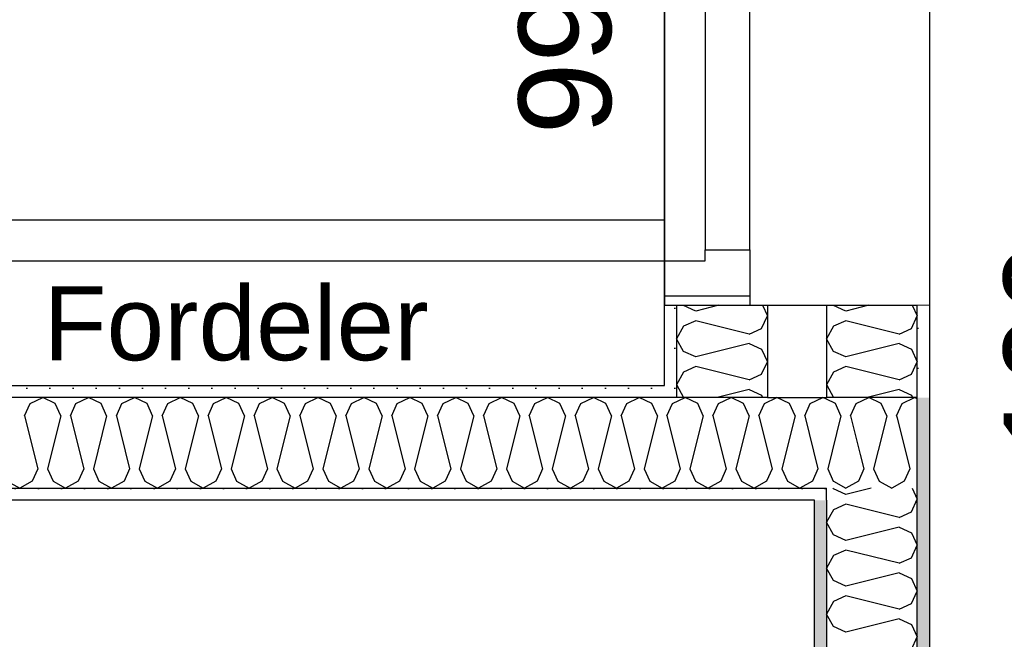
# Model space of a CAD drawing. Header units: millimetres. Extents: x -5000 to 341424, y -9235 to 550260.
# Tile 52 of 236: x 280367 to 281431, y 354106 to 354776. Entities that reach past the tile are written whole.
import ezdxf
from ezdxf.enums import TextEntityAlignment as Align

# ---------------------------------------------------------------- set-up
doc = ezdxf.new("R2010")
doc.units = ezdxf.units.MM
doc.header["$LTSCALE"] = 0.5
doc.header["$MEASUREMENT"] = 0
doc.linetypes.add('PLINE', pattern=[0])
for name, color, linetype in [('0(Nye konstruksjoner)', 7, 'Continuous'), ('242- Ikke-bærende innervegger (Skravur)(Nye konstruksjoner)', 7, 'Continuous'), ('242- Ikke-bærende innervegger(Nye konstruksjoner)', 7, 'Continuous'), ('244- Vinduer_ dører_ foldevegger(Nye konstruksjoner)', 7, 'Continuous'), ('842-M___1_50 Målsetting bygning(Nye konstruksjoner)', 7, 'Continuous'), ('852- Teknisk_symbolsk informasjon_ bygning(Nye konstruksjoner)', 7, 'Continuous'), ('862- M___Nettoareal(Nye konstruksjoner)', 7, 'Continuous'), ('862- M___Nettoareal(Polylinje)(Nye konstruksjoner)', 7, 'Continuous'), ('862- M___Nettoareal(Tekst)(Nye konstruksjoner)', 7, 'Continuous')]:
    doc.layers.add(name, color=color, linetype=linetype)
doc.layers.add('236- Innvendig kledning og overflate(Nye konstruksjoner)', color=7, linetype='Continuous', lineweight=0)
doc.styles.add('GENERATED_STYLE_1', font='txt')
doc.styles.add('GENERATED_STYLE_3', font='arial.ttf')
doc.dimstyles.new('GENERATED_STYLE__3', dxfattribs={"dimtxt": 100, "dimasz": 95, "dimexe": 0.18, "dimexo": 0.0625, "dimgap": 0, "dimtad": 1, "dimdec": 0, "dimzin": 0, "dimdsep": 46, "dimtxsty": 'GENERATED_STYLE_3', "dimblk": 'ARROWHEAD_6', "dimblk1": 'ARROWHEAD_6', "dimblk2": 'ARROWHEAD_6', "dimcen": 0.09, "dimse1": 1, "dimse2": 1, "dimclrd": 256, "dimclre": 256, "dimclrt": 256, "dimadec": 1, "dimazin": 0, "dimtfac": 1, "dimtdec": 4, "dimtmove": 2, "dimatfit": 3, "dimfxl": 1, "dimtolj": 1, "dimtzin": 0, "dimarcsym": 0})
doc.dimstyles.new('GENERATED_STYLE__4', dxfattribs={"dimtxt": 100, "dimasz": 95, "dimexe": 0.18, "dimexo": 0.0625, "dimgap": 0, "dimtad": 1, "dimdec": 0, "dimzin": 0, "dimdsep": 46, "dimtxsty": 'GENERATED_STYLE_3', "dimblk": 'ARROWHEAD_6', "dimblk1": 'ARROWHEAD_6', "dimblk2": 'ARROWHEAD_6', "dimcen": 0.09, "dimse1": 1, "dimse2": 1, "dimclrd": 256, "dimclre": 256, "dimclrt": 256, "dimadec": 1, "dimazin": 0, "dimtfac": 1, "dimtdec": 4, "dimtmove": 0, "dimatfit": 3, "dimfxl": 1, "dimtolj": 1, "dimtzin": 0, "dimarcsym": 0})
pattern_1 = [(0, (0, 0), (0, 43.30127), [0, -25]), (0, (12.5, 21.65), (0, 43.30127), [0, -25])]

# ---------------------------------------------------------------- blocks, each defined once
blk = doc.blocks.new('ENTRÉ__12', base_point=(279523.3, 355497.8))
at = {"layer": '862- M___Nettoareal(Polylinje)(Nye konstruksjoner)', "linetype": 'PLINE', "flags": 128}
blk.add_lwpolyline([(278022, 356380.7), (278022, 354380.7), (281064, 354380.7), (281064, 356380.7)], close=True, dxfattribs=at)
at = {"layer": '862- M___Nettoareal(Tekst)(Nye konstruksjoner)', "style": 'GENERATED_STYLE_1'}
for tag, p in [('DUMMY_861', (279727.2, 355686)), ('ROOM_NAME', (279319.5, 355665.7)), ('DUMMY_862', (279319.5, 355497.8))]:
    blk.add_attdef(tag, text='', height=100, dxfattribs=at).set_placement(p, align=Align.TOP_LEFT)
blk = doc.blocks.new('STUE__33', base_point=(282599.5, 355025.2))
at = {"layer": '862- M___Nettoareal(Polylinje)(Nye konstruksjoner)', "linetype": 'PLINE', "flags": 128}
blk.add_lwpolyline([(281350, 349780.7), (285955, 349780.7), (285955, 356380.7), (281350, 356380.7), (281350, 355490.7), (281350, 354480.7)], close=True, dxfattribs=at)
at = {"layer": '862- M___Nettoareal(Tekst)(Nye konstruksjoner)', "style": 'GENERATED_STYLE_1'}
for tag, p in [('DUMMY_861', (282836.2, 355213.4)), ('ROOM_NAME', (282362.8, 355163.6)), ('DUMMY_862', (282362.8, 355025.2))]:
    blk.add_attdef(tag, text='', height=100, dxfattribs=at).set_placement(p, align=Align.TOP_LEFT)
blk = doc.blocks.new('BAD__35', base_point=(279523.3, 353122.9))
at = {"layer": '862- M___Nettoareal(Polylinje)(Nye konstruksjoner)', "linetype": 'PLINE', "flags": 128}
blk.add_lwpolyline([(278022, 354256.6), (278022, 351276.6), (281226, 351276.6), (281226, 354256.6)], close=True, dxfattribs=at)
at = {"layer": '862- M___Nettoareal(Tekst)(Nye konstruksjoner)', "style": 'GENERATED_STYLE_1'}
for tag, p in [('DUMMY_861', (279720.6, 353311.1)), ('ROOM_NAME', (279326, 353259.6)), ('DUMMY_862', (279326, 353122.9))]:
    blk.add_attdef(tag, text='', height=100, dxfattribs=at).set_placement(p, align=Align.TOP_LEFT)
blk = doc.blocks.new('*D996')
at = {"layer": '842-M___1_50 Målsetting bygning(Nye konstruksjoner)', "linetype": 'PLINE'}
for p, q in [((281532.1, 354417.6), (281632.1, 354317.6)), ((281675.8, 354367.6), (281488.3, 354367.6)), ((281582.1, 354269.6), (281582.1, 354367.6)), ((281532.1, 354319.6), (281632.1, 354219.6)), ((281675.8, 354269.6), (281488.3, 354269.6)), ((281582.1, 354194.6), (281582.1, 354269.6))]:
    blk.add_line(p, q, dxfattribs=at)
at = {"layer": '842-M___1_50 Målsetting bygning(Nye konstruksjoner)', "char_height": 100, "attachment_point": 7, "rotation": 90, "style": 'GENERATED_STYLE_3'}
for s, insert in [('\\A1;{\\pql;\\fArial|b0|i0|c0|p0;\\W1.000000;100}', (281531.6, 354303)), ('\\A1;{\\pql;\\fArial|b0|i0|c0|p0;\\W1.000000;98}', (281562.1, 354069.8))]:
    blk.add_mtext(s, dxfattribs=dict(at, insert=insert))
blk = doc.blocks.new('ARROWHEAD_6')
at = {"linetype": 'Continuous'}
for p, q in [((-0.5, -0.5), (0.5, 0.5)), ((0, 0), (-1, 0))]:
    blk.add_line(p, q, dxfattribs=at)
blk = doc.blocks.new('*D997')
at = {"layer": '842-M___1_50 Målsetting bygning(Nye konstruksjoner)', "linetype": 'PLINE'}
for p, q in [((281532.1, 354517.3), (281632.1, 354417.3)), ((281675.8, 354467.3), (281488.3, 354467.3)), ((281582.1, 354367.6), (281582.1, 354467.3)), ((281532.1, 354417.6), (281632.1, 354317.6)), ((281675.8, 354367.6), (281488.3, 354367.6))]:
    blk.add_line(p, q, dxfattribs=at)
blk = doc.blocks.new('*D998')
at = {"layer": '842-M___1_50 Målsetting bygning(Nye konstruksjoner)', "linetype": 'PLINE'}
for p, q in [((281582.1, 355477.3), (281582.1, 355552.3)), ((281632.1, 355427.3), (281532.1, 355527.3)), ((281675.8, 355477.3), (281488.3, 355477.3)), ((281582.1, 354467.3), (281582.1, 355477.3)), ((281532.1, 354517.3), (281632.1, 354417.3)), ((281675.8, 354467.3), (281488.3, 354467.3))]:
    blk.add_line(p, q, dxfattribs=at)
at = {"layer": '842-M___1_50 Målsetting bygning(Nye konstruksjoner)', "char_height": 100, "attachment_point": 7, "rotation": 90, "style": 'GENERATED_STYLE_3'}
for s, insert in [('\\A1;{\\pql;\\fArial|b0|i0|c0|p0;\\W1.000000;1\xa0010}', (281562.1, 354800.7)), ('\\A1;{\\pql;\\fArial|b0|i0|c0|p0;\\W1.000000;2\xa0410}', (281702.1, 354800.7))]:
    blk.add_mtext(s, dxfattribs=dict(at, insert=insert))
blk = doc.blocks.new('*X1199')
at = {"layer": '242- Ikke-bærende innervegger (Skravur)(Nye konstruksjoner)', "linetype": 'PLINE'}
for p, q in [((281337, 354366.3), (281336.1, 354366.7)), ((281315.1, 354345.7), (281328.9, 354290.5)), ((281299.7, 354330.3), (281289.7, 354290.5)), ((281275.4, 354306.1), (281279.3, 354290.5)), ((281279.3, 354290.5), (281273.3, 354277.2)), ((281289.7, 354290.5), (281295.8, 354277.2)), ((281328.9, 354290.5), (281322.8, 354277.2)), ((281246.4, 354277.1), (281259.7, 354269.6)), ((281273.3, 354277.2), (281259.7, 354269.6)), ((281295.8, 354277.2), (281309.3, 354269.6)), ((281322.8, 354277.2), (281309.3, 354269.6))]:
    blk.add_line(p, q, dxfattribs=at)
blk = doc.blocks.new('*X1202')
at = {"layer": '242- Ikke-bærende innervegger (Skravur)(Nye konstruksjoner)', "linetype": 'PLINE'}
for p, q in [((280372.6, 354348), (280378.6, 354361.2)), ((280378.6, 354361.2), (280392.2, 354367.6)), ((280405.7, 354361.2), (280392.2, 354367.6)), ((280411.8, 354348), (280405.7, 354361.2)), ((280422.2, 354348), (280428.2, 354361.2)), ((280428.2, 354361.2), (280441.8, 354367.6)), ((280455.3, 354361.2), (280441.8, 354367.6)), ((280461.3, 354348), (280455.3, 354361.2)), ((280471.8, 354348), (280477.8, 354361.2)), ((280477.8, 354361.2), (280491.3, 354367.6)), ((280504.9, 354361.2), (280491.3, 354367.6)), ((280510.9, 354348), (280504.9, 354361.2)), ((280521.3, 354348), (280527.4, 354361.2)), ((280527.4, 354361.2), (280540.9, 354367.6)), ((280554.4, 354361.2), (280540.9, 354367.6)), ((280560.5, 354348), (280554.4, 354361.2)), ((280570.9, 354348), (280576.9, 354361.2)), ((280576.9, 354361.2), (280590.5, 354367.6)), ((280604, 354361.2), (280590.5, 354367.6)), ((280610.1, 354348), (280604, 354361.2)), ((280620.5, 354348), (280626.5, 354361.2)), ((280626.5, 354361.2), (280640.1, 354367.6)), ((280653.6, 354361.2), (280640.1, 354367.6)), ((280659.6, 354348), (280653.6, 354361.2)), ((280670.1, 354348), (280676.1, 354361.2)), ((280676.1, 354361.2), (280689.6, 354367.6)), ((280703.2, 354361.2), (280689.6, 354367.6)), ((280709.2, 354348), (280703.2, 354361.2)), ((280719.6, 354348), (280725.7, 354361.2)), ((280725.7, 354361.2), (280739.2, 354367.6)), ((280752.7, 354361.2), (280739.2, 354367.6)), ((280758.8, 354348), (280752.7, 354361.2)), ((280769.2, 354348), (280775.2, 354361.2)), ((280775.2, 354361.2), (280788.8, 354367.6)), ((280802.3, 354361.2), (280788.8, 354367.6)), ((280808.4, 354348), (280802.3, 354361.2)), ((280818.8, 354348), (280824.8, 354361.2)), ((280824.8, 354361.2), (280838.4, 354367.6)), ((280851.9, 354361.2), (280838.4, 354367.6)), ((280857.9, 354348), (280851.9, 354361.2)), ((280868.4, 354348), (280874.4, 354361.2)), ((280874.4, 354361.2), (280887.9, 354367.6)), ((280901.5, 354361.2), (280887.9, 354367.6)), ((280907.5, 354348), (280901.5, 354361.2)), ((280917.9, 354348), (280924, 354361.2)), ((280924, 354361.2), (280937.5, 354367.6)), ((280951, 354361.2), (280937.5, 354367.6)), ((280957.1, 354348), (280951, 354361.2)), ((280967.5, 354348), (280973.5, 354361.2)), ((280973.5, 354361.2), (280987.1, 354367.6)), ((281000.6, 354361.2), (280987.1, 354367.6)), ((281006.7, 354348), (281000.6, 354361.2)), ((281017.1, 354348), (281023.1, 354361.2)), ((281023.1, 354361.2), (281036.7, 354367.6)), ((281050.2, 354361.2), (281036.7, 354367.6)), ((281056.2, 354348), (281050.2, 354361.2)), ((281066.6, 354348), (281072.7, 354361.2)), ((281072.7, 354361.2), (281086.2, 354367.6)), ((281099.8, 354361.2), (281086.2, 354367.6)), ((281105.8, 354348), (281099.8, 354361.2)), ((281116.2, 354348), (281122.3, 354361.2)), ((281122.3, 354361.2), (281135.8, 354367.6)), ((281149.3, 354361.2), (281135.8, 354367.6)), ((281155.4, 354348), (281149.3, 354361.2)), ((281165.8, 354348), (281171.8, 354361.2)), ((281171.8, 354361.2), (281185.4, 354367.6)), ((281198.9, 354361.2), (281185.4, 354367.6)), ((281205, 354348), (281198.9, 354361.2)), ((281215.4, 354348), (281221.4, 354361.2)), ((281221.4, 354361.2), (281235, 354367.6)), ((281239, 354365.7), (281235, 354367.6)), ((280372.6, 354348), (280387, 354290.5)), ((280411.8, 354348), (280397.4, 354290.5)), ((280422.2, 354348), (280436.6, 354290.5)), ((280461.3, 354348), (280447, 354290.5)), ((280471.8, 354348), (280486.1, 354290.5)), ((280510.9, 354348), (280496.5, 354290.5)), ((280521.3, 354348), (280535.7, 354290.5)), ((280560.5, 354348), (280546.1, 354290.5)), ((280570.9, 354348), (280585.3, 354290.5)), ((280610.1, 354348), (280595.7, 354290.5)), ((280620.5, 354348), (280634.9, 354290.5)), ((280659.6, 354348), (280645.3, 354290.5)), ((280670.1, 354348), (280684.4, 354290.5)), ((280709.2, 354348), (280694.8, 354290.5)), ((280719.6, 354348), (280734, 354290.5)), ((280758.8, 354348), (280744.4, 354290.5)), ((280769.2, 354348), (280783.6, 354290.5)), ((280808.4, 354348), (280794, 354290.5)), ((280818.8, 354348), (280833.1, 354290.5)), ((280857.9, 354348), (280843.6, 354290.5)), ((280868.4, 354348), (280882.7, 354290.5)), ((280907.5, 354348), (280893.1, 354290.5)), ((280917.9, 354348), (280932.3, 354290.5)), ((280957.1, 354348), (280942.7, 354290.5)), ((280967.5, 354348), (280981.9, 354290.5)), ((281006.7, 354348), (280992.3, 354290.5)), ((281017.1, 354348), (281031.4, 354290.5)), ((281056.2, 354348), (281041.9, 354290.5)), ((281066.6, 354348), (281081, 354290.5)), ((281105.8, 354348), (281091.4, 354290.5)), ((281116.2, 354348), (281130.6, 354290.5)), ((281155.4, 354348), (281141, 354290.5)), ((281165.8, 354348), (281180.2, 354290.5)), ((281205, 354348), (281190.6, 354290.5)), ((281215.4, 354348), (281229.7, 354290.5)), ((280387, 354290.5), (280380.9, 354277.2)), ((280397.4, 354290.5), (280403.4, 354277.2)), ((280436.6, 354290.5), (280430.5, 354277.2)), ((280447, 354290.5), (280453, 354277.2)), ((280486.1, 354290.5), (280480.1, 354277.2)), ((280496.5, 354290.5), (280502.6, 354277.2)), ((280535.7, 354290.5), (280529.7, 354277.2)), ((280546.1, 354290.5), (280552.2, 354277.2)), ((280585.3, 354290.5), (280579.2, 354277.2)), ((280595.7, 354290.5), (280601.7, 354277.2)), ((280634.9, 354290.5), (280628.8, 354277.2)), ((280645.3, 354290.5), (280651.3, 354277.2)), ((280684.4, 354290.5), (280678.4, 354277.2)), ((280694.8, 354290.5), (280700.9, 354277.2)), ((280734, 354290.5), (280728, 354277.2)), ((280744.4, 354290.5), (280750.5, 354277.2)), ((280783.6, 354290.5), (280777.5, 354277.2)), ((280794, 354290.5), (280800, 354277.2)), ((280833.1, 354290.5), (280827.1, 354277.2)), ((280843.6, 354290.5), (280849.6, 354277.2)), ((280882.7, 354290.5), (280876.7, 354277.2)), ((280893.1, 354290.5), (280899.2, 354277.2)), ((280932.3, 354290.5), (280926.3, 354277.2)), ((280942.7, 354290.5), (280948.8, 354277.2)), ((280981.9, 354290.5), (280975.8, 354277.2)), ((280992.3, 354290.5), (280998.3, 354277.2)), ((281031.4, 354290.5), (281025.4, 354277.2)), ((281041.9, 354290.5), (281047.9, 354277.2)), ((281081, 354290.5), (281075, 354277.2)), ((281091.4, 354290.5), (281097.5, 354277.2)), ((281130.6, 354290.5), (281124.6, 354277.2)), ((281141, 354290.5), (281147.1, 354277.2)), ((281180.2, 354290.5), (281174.1, 354277.2)), ((281190.6, 354290.5), (281196.6, 354277.2)), ((281229.7, 354290.5), (281223.7, 354277.2)), ((280353.9, 354277.2), (280367.4, 354269.6)), ((280380.9, 354277.2), (280367.4, 354269.6)), ((280403.4, 354277.2), (280417, 354269.6)), ((280430.5, 354277.2), (280417, 354269.6)), ((280453, 354277.2), (280466.5, 354269.6)), ((280480.1, 354277.2), (280466.5, 354269.6)), ((280502.6, 354277.2), (280516.1, 354269.6)), ((280529.7, 354277.2), (280516.1, 354269.6)), ((280552.2, 354277.2), (280565.7, 354269.6)), ((280579.2, 354277.2), (280565.7, 354269.6)), ((280601.7, 354277.2), (280615.3, 354269.6)), ((280628.8, 354277.2), (280615.3, 354269.6)), ((280651.3, 354277.2), (280664.8, 354269.6)), ((280678.4, 354277.2), (280664.8, 354269.6)), ((280700.9, 354277.2), (280714.4, 354269.6)), ((280728, 354277.2), (280714.4, 354269.6)), ((280750.5, 354277.2), (280764, 354269.6)), ((280777.5, 354277.2), (280764, 354269.6)), ((280800, 354277.2), (280813.6, 354269.6)), ((280827.1, 354277.2), (280813.6, 354269.6)), ((280849.6, 354277.2), (280863.1, 354269.6)), ((280876.7, 354277.2), (280863.1, 354269.6)), ((280899.2, 354277.2), (280912.7, 354269.6)), ((280926.3, 354277.2), (280912.7, 354269.6)), ((280948.8, 354277.2), (280962.3, 354269.6)), ((280975.8, 354277.2), (280962.3, 354269.6)), ((280998.3, 354277.2), (281011.9, 354269.6)), ((281025.4, 354277.2), (281011.9, 354269.6)), ((281047.9, 354277.2), (281061.4, 354269.6)), ((281075, 354277.2), (281061.4, 354269.6)), ((281097.5, 354277.2), (281111, 354269.6)), ((281124.6, 354277.2), (281111, 354269.6)), ((281147.1, 354277.2), (281160.6, 354269.6)), ((281174.1, 354277.2), (281160.6, 354269.6)), ((281196.6, 354277.2), (281210.2, 354269.6)), ((281223.7, 354277.2), (281210.2, 354269.6))]:
    blk.add_line(p, q, dxfattribs=at)
blk = doc.blocks.new('*X1203')
at = {"layer": '242- Ikke-bærende innervegger (Skravur)(Nye konstruksjoner)', "linetype": 'PLINE'}
for p, q in [((281248.5, 354361.2), (281239, 354365.7)), ((281254.5, 354348), (281248.5, 354361.2)), ((281264.9, 354348), (281271, 354361.2)), ((281271, 354361.2), (281284.5, 354367.6)), ((281298.1, 354361.2), (281284.5, 354367.6)), ((281304.1, 354348), (281298.1, 354361.2)), ((281314.5, 354348), (281320.6, 354361.2)), ((281320.6, 354361.2), (281334.1, 354367.6)), ((281336.1, 354366.7), (281334.1, 354367.6)), ((281254.5, 354348), (281240.2, 354290.5)), ((281264.9, 354348), (281275.4, 354306.1)), ((281304.1, 354348), (281299.7, 354330.3)), ((281314.5, 354348), (281315.1, 354345.7)), ((281240.2, 354290.5), (281246.2, 354277.2)), ((281246.2, 354277.2), (281246.4, 354277.1))]:
    blk.add_line(p, q, dxfattribs=at)
blk = doc.blocks.new('*X1239')
at = {"layer": '242- Ikke-bærende innervegger (Skravur)(Nye konstruksjoner)', "linetype": 'PLINE'}
for p, q in [((281084.6, 354368), (281077.5, 354380.6)), ((281155.3, 354376.3), (281120.7, 354367.6)), ((281155.3, 354376.3), (281168.6, 354370.3)), ((281168.6, 354370.3), (281169.8, 354367.6)), ((281085.3, 354367.6), (281084.6, 354368))]:
    blk.add_line(p, q, dxfattribs=at)
blk = doc.blocks.new('*X1240')
at = {"layer": '242- Ikke-bærende innervegger (Skravur)(Nye konstruksjoner)', "linetype": 'PLINE'}
for p, q in [((281246.6, 354368), (281239.5, 354380.6)), ((281317.3, 354376.3), (281282.7, 354367.6)), ((281317.3, 354376.3), (281330.6, 354370.3)), ((281330.6, 354370.3), (281331.8, 354367.6)), ((281247.3, 354367.6), (281246.6, 354368))]:
    blk.add_line(p, q, dxfattribs=at)
blk = doc.blocks.new('*X1241')
at = {"layer": '242- Ikke-bærende innervegger (Skravur)(Nye konstruksjoner)', "linetype": 'PLINE'}
for p, q in [((281084.6, 354467.1), (281084.5, 354467.3)), ((281097.8, 354461.1), (281084.6, 354467.1)), ((281122.6, 354467.3), (281097.8, 354461.1)), ((281169.6, 354467.3), (281175, 354455.9)), ((281168.6, 354442.3), (281175, 354455.9)), ((281084.6, 354444.6), (281077, 354431.1)), ((281097.8, 354450.7), (281084.6, 354444.6)), ((281155.3, 354436.3), (281097.8, 354450.7)), ((281155.3, 354436.3), (281168.6, 354442.3)), ((281084.6, 354417.5), (281077, 354431.1)), ((281155.3, 354425.9), (281097.8, 354411.5)), ((281155.3, 354425.9), (281168.6, 354419.8)), ((281097.8, 354411.5), (281084.6, 354417.5)), ((281168.6, 354419.8), (281175, 354406.3)), ((281168.6, 354392.8), (281175, 354406.3)), ((281084.6, 354395.1), (281077, 354381.5)), ((281097.8, 354401.1), (281084.6, 354395.1)), ((281155.3, 354386.7), (281097.8, 354401.1)), ((281155.3, 354386.7), (281168.6, 354392.8)), ((281077.5, 354380.6), (281077, 354381.5))]:
    blk.add_line(p, q, dxfattribs=at)
blk = doc.blocks.new('*X1243')
at = {"layer": '242- Ikke-bærende innervegger (Skravur)(Nye konstruksjoner)', "linetype": 'PLINE'}
for p, q in [((281246.6, 354467.1), (281246.5, 354467.3)), ((281259.8, 354461.1), (281246.6, 354467.1)), ((281284.6, 354467.3), (281259.8, 354461.1)), ((281331.6, 354467.3), (281337, 354455.9)), ((281330.6, 354442.3), (281337, 354455.9)), ((281246.6, 354444.6), (281239, 354431.1)), ((281259.8, 354450.7), (281246.6, 354444.6)), ((281317.3, 354436.3), (281259.8, 354450.7)), ((281317.3, 354436.3), (281330.6, 354442.3)), ((281246.6, 354417.5), (281239, 354431.1)), ((281317.3, 354425.9), (281259.8, 354411.5)), ((281317.3, 354425.9), (281330.6, 354419.8)), ((281259.8, 354411.5), (281246.6, 354417.5)), ((281330.6, 354419.8), (281337, 354406.3)), ((281330.6, 354392.8), (281337, 354406.3)), ((281246.6, 354395.1), (281239, 354381.5)), ((281259.8, 354401.1), (281246.6, 354395.1)), ((281317.3, 354386.7), (281259.8, 354401.1)), ((281317.3, 354386.7), (281330.6, 354392.8)), ((281239.5, 354380.6), (281239, 354381.5))]:
    blk.add_line(p, q, dxfattribs=at)
blk = doc.blocks.new('Dørstempel[266]', base_point=(281064, 354972.3))
at = {"layer": '852- Teknisk_symbolsk informasjon_ bygning(Nye konstruksjoner)', "char_height": 100, "attachment_point": 1, "rotation": 90, "style": 'GENERATED_STYLE_3'}
for s, insert in [('\\A1;{\\pql;\\pt0,50;\\fArial|b0|i0|c0|p0;\\W1.000000;x2\xa0390\\fArial|b0|i0|c0|p0;\\W1.000000;\\A1{\\H.66x;\\S^  ;}\\fArial|b0|i0|c0|p0;\\W1.000000;\\fArial|b0|i0|c0|p0;\\W1.000000;\\A1{\\H.66x;\\S^  ;}}', (280906.2, 354880.8)), ('\\A1;{\\pql;\\pt0,50;\\fArial|b0|i0|c0|p0;\\W1.000000;990\\fArial|b0|i0|c0|p0;\\W1.000000;\\A1{\\H.66x;\\S^  ;}\\fArial|b0|i0|c0|p0;\\W1.000000;\\fArial|b0|i0|c0|p0;\\W1.000000;\\A1{\\H.66x;\\S^  ;}}', (280906.2, 354652))]:
    blk.add_mtext(s, dxfattribs=dict(at, insert=insert))
at = {"layer": '852- Teknisk_symbolsk informasjon_ bygning(Nye konstruksjoner)', "style": 'GENERATED_STYLE_3'}
blk.add_attdef('DUMMY_229', text='', height=100, rotation=90, dxfattribs=at).set_placement((280883.3, 355292.6), align=Align.TOP_LEFT)
blk.add_attdef('AC_WIDO_ID', text='', height=100, rotation=90, dxfattribs=at).set_placement((280883.3, 355004.9), align=Align.BOTTOM_CENTER)
blk.add_attdef('DUMMY_228', text='', height=100, rotation=90, dxfattribs=at).set_placement((280883.3, 354575.8), align=Align.TOP_RIGHT)
blk = doc.blocks.new('Dør[29]')
at = {"layer": '236- Innvendig kledning og overflate(Nye konstruksjoner)', "linetype": 'PLINE'}
for p, q in [((281064, 354467.3), (281077, 354467.3)), ((281064, 354467.3), (281077, 354467.3)), ((281337, 354467.3), (281350, 354467.3))]:
    blk.add_line(p, q, dxfattribs=at)
at = {"layer": '244- Vinduer_ dører_ foldevegger(Nye konstruksjoner)', "linetype": 'PLINE'}
for p, q in [((281064, 355477.3), (281064, 354467.3)), ((281350, 355477.3), (281350, 354467.3)), ((281108, 355417.3), (281108, 354527.3)), ((281156, 354527.3), (281156, 355417.3)), ((281064, 354559.3), (280150, 354559.3)), ((281064, 354515.3), (281064, 354559.3)), ((281108, 354515.3), (281108, 354527.3)), ((281108, 354527.3), (281156, 354527.3)), ((281156, 354527.3), (281156, 354477.3)), ((280150, 354515.3), (281064, 354515.3)), ((281064, 354477.3), (281064, 354515.3)), ((281064, 354515.3), (281108, 354515.3)), ((281064, 354477.3), (281064, 354467.3)), ((281156, 354477.3), (281064, 354477.3)), ((281156, 354477.3), (281156, 354467.3)), ((281064, 354467.3), (281156, 354467.3)), ((281077, 354467.3), (281156, 354467.3)), ((281077, 354467.3), (281156, 354467.3)), ((281156, 354467.3), (281175, 354467.3)), ((281175, 354467.3), (281239, 354467.3)), ((281239, 354467.3), (281337, 354467.3))]:
    blk.add_line(p, q, dxfattribs=at)
blk.add_arc((281064, 354515.3), 914, 90, 180, dxfattribs=at)
at = {"layer": '852- Teknisk_symbolsk informasjon_ bygning(Nye konstruksjoner)'}
ref = blk.add_blockref('Dørstempel[266]', (281064, 354972.3), dxfattribs=at)
ref.add_attrib('AC_WIDO_ID', 'ID-01-1', dxfattribs={"color": 7, "height": 100, "rotation": 90, "style": 'GENERATED_STYLE_3'}).set_placement((280883.3, 355004.9), align=Align.BOTTOM_CENTER)
blk = doc.blocks.new('*X1306')
at = {"layer": '242- Ikke-bærende innervegger (Skravur)(Nye konstruksjoner)', "linetype": 'PLINE'}
for p, q in [((281246.6, 354268.8), (281246.1, 354269.6)), ((281259.8, 354262.8), (281246.6, 354268.8)), ((281287.3, 354269.6), (281259.8, 354262.8)), ((281331.3, 354269.6), (281337, 354257.6)), ((281330.6, 354244), (281337, 354257.6)), ((281246.6, 354246.3), (281239, 354232.8)), ((281259.8, 354252.4), (281246.6, 354246.3)), ((281317.3, 354238), (281259.8, 354252.4)), ((281317.3, 354238), (281330.6, 354244)), ((281246.6, 354219.3), (281239, 354232.8)), ((281317.3, 354227.6), (281259.8, 354213.2)), ((281317.3, 354227.6), (281330.6, 354221.5)), ((281330.6, 354221.5), (281337, 354208)), ((281259.8, 354213.2), (281246.6, 354219.3)), ((281259.8, 354202.8), (281246.6, 354196.8)), ((281317.3, 354188.4), (281259.8, 354202.8)), ((281330.6, 354194.5), (281337, 354208)), ((281246.6, 354196.8), (281239, 354183.2)), ((281317.3, 354188.4), (281330.6, 354194.5)), ((281246.6, 354169.7), (281239, 354183.2)), ((281259.8, 354163.6), (281246.6, 354169.7)), ((281317.3, 354178), (281259.8, 354163.6)), ((281317.3, 354178), (281330.6, 354172)), ((281330.6, 354172), (281337, 354158.4)), ((281330.6, 354144.9), (281337, 354158.4)), ((281246.6, 354147.2), (281239, 354133.6)), ((281259.8, 354153.2), (281246.6, 354147.2)), ((281317.3, 354138.8), (281259.8, 354153.2)), ((281317.3, 354138.8), (281330.6, 354144.9)), ((281246.6, 354120.1), (281239, 354133.6)), ((281317.3, 354128.4), (281259.8, 354114.1)), ((281317.3, 354128.4), (281330.6, 354122.4)), ((281259.8, 354114.1), (281246.6, 354120.1)), ((281330.6, 354122.4), (281337, 354108.9)), ((281330.6, 354095.3), (281337, 354108.9))]:
    blk.add_line(p, q, dxfattribs=at)
blk = doc.blocks.new('*D1444')
at = {"layer": '842-M___1_50 Målsetting bygning(Nye konstruksjoner)', "linetype": 'PLINE'}
for p, q in [((280149, 354319.6), (280249, 354219.6)), ((280292.7, 354269.6), (280105.2, 354269.6)), ((280199, 351263.6), (280199, 354269.6)), ((280149, 351313.6), (280249, 351213.6)), ((280292.7, 351263.6), (280105.2, 351263.6))]:
    blk.add_line(p, q, dxfattribs=at)
at = {"layer": '842-M___1_50 Målsetting bygning(Nye konstruksjoner)', "char_height": 100, "attachment_point": 7, "rotation": 90, "style": 'GENERATED_STYLE_3'}
for s, insert in [('\\A1;{\\pql;\\fArial|b0|i0|c0|p0;\\W1.000000;98}', (280177.6, 354109.5)), ('\\A1;{\\pql;\\fArial|b0|i0|c0|p0;\\W1.000000;3\xa0006}', (280179, 352595.1))]:
    blk.add_mtext(s, dxfattribs=dict(at, insert=insert))
blk = doc.blocks.new('*D1445')
at = {"layer": '842-M___1_50 Målsetting bygning(Nye konstruksjoner)', "linetype": 'PLINE'}
for p, q in [((280149, 354417.6), (280249, 354317.6)), ((280292.7, 354367.6), (280105.2, 354367.6)), ((280199, 354269.6), (280199, 354367.6)), ((280149, 354319.6), (280249, 354219.6)), ((280292.7, 354269.6), (280105.2, 354269.6))]:
    blk.add_line(p, q, dxfattribs=at)
blk = doc.blocks.new('*D1446')
at = {"layer": '842-M___1_50 Målsetting bygning(Nye konstruksjoner)', "linetype": 'PLINE'}
for p, q in [((280199, 356380.7), (280199, 356455.7)), ((280249, 356330.7), (280149, 356430.7)), ((280292.7, 356380.7), (280105.2, 356380.7)), ((280199, 354367.6), (280199, 356380.7)), ((280149, 354417.6), (280249, 354317.6)), ((280292.7, 354367.6), (280105.2, 354367.6))]:
    blk.add_line(p, q, dxfattribs=at)
at = {"layer": '842-M___1_50 Målsetting bygning(Nye konstruksjoner)', "insert": (280179, 355202.6), "char_height": 100, "attachment_point": 7, "rotation": 90, "style": 'GENERATED_STYLE_3'}
blk.add_mtext('\\A1;{\\pql;\\fArial|b0|i0|c0|p0;\\W1.000000;2\xa0013}', dxfattribs=at)
blk = doc.blocks.new('*D1448')
at = {"layer": '842-M___1_50 Målsetting bygning(Nye konstruksjoner)', "linetype": 'PLINE'}
for p, q in [((278009, 355955), (278009, 356142.5)), ((278059, 356098.7), (277959, 355998.7)), ((281127, 356098.7), (281027, 355998.7)), ((277911, 356048.7), (278009, 356048.7)), ((278009, 356048.7), (281077, 356048.7))]:
    blk.add_line(p, q, dxfattribs=at)
at = {"layer": '842-M___1_50 Målsetting bygning(Nye konstruksjoner)', "char_height": 100, "attachment_point": 7, "rotation": 360, "style": 'GENERATED_STYLE_3'}
for s, insert in [('\\A1;{\\pql;\\fArial|b0|i0|c0|p0;\\W1.000000;98}', (278022.3, 356070.2)), ('\\A1;{\\pql;\\fArial|b0|i0|c0|p0;\\W1.000000;3\xa0068}', (279371.4, 356068.7))]:
    blk.add_mtext(s, dxfattribs=dict(at, insert=insert))
blk = doc.blocks.new('*D1449')
at = {"layer": '842-M___1_50 Målsetting bygning(Nye konstruksjoner)', "linetype": 'PLINE'}
for p, q in [((281077, 355955), (281077, 356142.5)), ((281337, 355955), (281337, 356142.5)), ((281127, 356098.7), (281027, 355998.7)), ((281287, 355998.7), (281387, 356098.7)), ((278009, 356048.7), (281077, 356048.7)), ((281077, 356048.7), (281337, 356048.7)), ((281337, 356048.7), (281412, 356048.7))]:
    blk.add_line(p, q, dxfattribs=at)
at = {"layer": '842-M___1_50 Målsetting bygning(Nye konstruksjoner)', "insert": (281098.8, 356087.3), "char_height": 100, "attachment_point": 7, "rotation": 360, "style": 'GENERATED_STYLE_3'}
blk.add_mtext('\\A1;{\\pql;\\fArial|b0|i0|c0|p0;\\W1.000000;260}', dxfattribs=at)

msp = doc.modelspace()

# ---------------------------------------------------------------- hatches: boundary and pattern name
at = {"layer": '242- Ikke-bærende innervegger (Skravur)(Nye konstruksjoner)', "linetype": 'Continuous'}
h = msp.add_hatch(dxfattribs=at)
h.set_pattern_fill('Prikker_tett', color=256, style=0, pattern_type=2)
h.set_pattern_definition(pattern_1)
h.paths.add_polyline_path([(281064, 354380.6), (281077, 354380.6), (281077, 354467.3), (281064, 354467.3)])
h = msp.add_hatch(dxfattribs=at)
h.set_pattern_fill('Prikker_tett', color=256, style=0, pattern_type=2)
h.set_pattern_definition(pattern_1)
h.paths.add_polyline_path([(281337, 354467.3), (281337, 354380.6), (281350, 354380.6), (281350, 354467.3)])
h = msp.add_hatch(dxfattribs=at)
h.set_pattern_fill('Prikker_tett', color=256, style=0, pattern_type=2)
h.set_pattern_definition(pattern_1)
h.paths.add_polyline_path([(281064, 354380.6), (279957, 354380.6), (279957, 354367.6), (281064, 354367.6)])
h = msp.add_hatch(dxfattribs=at)
h.set_pattern_fill('Prikker_tett', color=256, style=0, pattern_type=2)
h.set_pattern_definition(pattern_1)
h.paths.add_polyline_path([(281077, 354380.6), (281064, 354380.6), (281064, 354367.6), (281077, 354367.6)])
h = msp.add_hatch(dxfattribs=at)
h.set_pattern_fill('Prikker_tett', color=256, style=0, pattern_type=2)
h.set_pattern_definition(pattern_1)
h.paths.add_polyline_path([(281337, 354367.6), (281350, 354367.6), (281350, 354380.6)])
h = msp.add_hatch(dxfattribs=at)
h.set_pattern_fill('Prikker_tett', color=256, style=0, pattern_type=2)
h.set_pattern_definition(pattern_1)
h.paths.add_polyline_path([(281337, 354380.6), (281337, 354367.6), (281350, 354380.6)])
h = msp.add_hatch(dxfattribs=at)
h.set_pattern_fill('Prikker_tett', color=256, style=0, pattern_type=2)
h.set_pattern_definition(pattern_1)
h.paths.add_polyline_path([(281337, 351065.7), (281350, 351065.7), (281350, 354367.6), (281337, 354367.6)])
h = msp.add_hatch(dxfattribs=at)
h.set_pattern_fill('Prikker_tett', color=256, style=0, pattern_type=2)
h.set_pattern_definition(pattern_1)
h.paths.add_polyline_path([(279957, 354269.6), (279957, 354256.6), (281226, 354256.6), (281226, 354269.6)])
h = msp.add_hatch(dxfattribs=at)
h.set_pattern_fill('Prikker_tett', color=256, style=0, pattern_type=2)
h.set_pattern_definition(pattern_1)
h.paths.add_polyline_path([(281226, 354256.6), (281239, 354256.6), (281239, 354269.6)])
h = msp.add_hatch(dxfattribs=at)
h.set_pattern_fill('Prikker_tett', color=256, style=0, pattern_type=2)
h.set_pattern_definition(pattern_1)
h.paths.add_polyline_path([(281226, 354269.6), (281226, 354256.6), (281239, 354269.6)])
h = msp.add_hatch(dxfattribs=at)
h.set_pattern_fill('Prikker_tett', color=256, style=0, pattern_type=2)
h.set_pattern_definition(pattern_1)
h.paths.add_polyline_path([(281239, 351276.6), (281239, 354256.6), (281226, 354256.6), (281226, 351276.6)])

# ---------------------------------------------------------------- linework, layer by layer
at = {"layer": '236- Innvendig kledning og overflate(Nye konstruksjoner)', "linetype": 'PLINE'}
for p, q in [((281064, 354467.3), (281077, 354467.3)), ((281337, 354467.3), (281350, 354467.3))]:
    msp.add_line(p, q, dxfattribs=at)
at = {"layer": '236- Innvendig kledning og overflate(Nye konstruksjoner)', "linetype": 'PLINE', "flags": 128}
for points in [[(281064, 354467.3), (281064, 354380.6)], [(281350, 354380.6), (281350, 354467.3)], [(281064, 354380.6), (279957, 354380.6)], [(281350, 354380.6), (281350, 354367.6)], [(281350, 351065.7), (281350, 354367.6)], [(279957, 354256.6), (281226, 354256.6)], [(281226, 354256.6), (281226, 351276.6)]]:
    msp.add_lwpolyline(points, dxfattribs=at)
at = {"layer": '242- Ikke-bærende innervegger(Nye konstruksjoner)', "linetype": 'PLINE'}
for p, q in [((281077, 354467.3), (281077, 354380.6)), ((281077, 354467.3), (281156, 354467.3)), ((281156, 354467.3), (281175, 354467.3)), ((281175, 354467.3), (281175, 354380.6)), ((281175, 354467.3), (281239, 354467.3)), ((281239, 354467.3), (281239, 354380.6)), ((281239, 354467.3), (281337, 354467.3)), ((281337, 354380.6), (281337, 354467.3)), ((281077, 354380.6), (281077, 354367.6)), ((281077, 354380.6), (281077, 354367.6)), ((281175, 354380.6), (281175, 354367.6)), ((281239, 354380.6), (281239, 354367.6)), ((281337, 354367.6), (281337, 354380.6)), ((281337, 354367.6), (281337, 354380.6)), ((281175, 354367.6), (279957, 354367.6)), ((281175, 354367.6), (281239, 354367.6)), ((281175, 354367.6), (281239, 354367.6)), ((281337, 354367.6), (281239, 354367.6)), ((281337, 354269.6), (281337, 354367.6)), ((281337, 354269.6), (281337, 354367.6)), ((279957, 354269.6), (281239, 354269.6)), ((281239, 354256.6), (281239, 354269.6)), ((281239, 354256.6), (281239, 354269.6)), ((281337, 351263.6), (281337, 354269.6)), ((281239, 354256.6), (281239, 351263.6))]:
    msp.add_line(p, q, dxfattribs=at)

# ---------------------------------------------------------------- block references
at = {"layer": '242- Ikke-bærende innervegger(Nye konstruksjoner)'}
for name in ['*X1241', '*X1243', '*X1239', '*X1240', '*X1202', '*X1203', '*X1199', '*X1306']:
    msp.add_blockref(name, (0, 0), dxfattribs=at)
at = {"layer": '244- Vinduer_ dører_ foldevegger(Nye konstruksjoner)', "linetype": 'PLINE'}
msp.add_blockref('Dør[29]', (0, 0), dxfattribs=at)
at = {"layer": '862- M___Nettoareal(Nye konstruksjoner)', "linetype": 'Continuous'}
for name, p in [('ENTRÉ__12', (279523.3, 355497.8)), ('STUE__33', (282599.5, 355025.2)), ('BAD__35', (279523.3, 353122.9))]:
    msp.add_blockref(name, p, dxfattribs=at)

# ---------------------------------------------------------------- texts
at = {"layer": '0(Nye konstruksjoner)', "linetype": 'Continuous', "insert": (280601, 354406.8), "char_height": 80, "attachment_point": 8, "rotation": 360, "style": 'GENERATED_STYLE_3'}
msp.add_mtext('\\A1;{\\pqc;\\fArial|b0|i0|c0|p0;\\W1.000000;Fordeler}', dxfattribs=at)

# ---------------------------------------------------------------- dimensions: what is measured, and where the dimension line sits
at = {"layer": '842-M___1_50 Målsetting bygning(Nye konstruksjoner)', "linetype": 'Continuous'}
for base, p1, p2, angle, dimstyle, picture, middle, turn in [((280199, 356380.7), (281239, 354367.6), (281350, 356380.7), 90, 'GENERATED_STYLE__4', '*D1446', (280129, 355374.1), 90), ((281077, 356048.7), (278009, 353822.2), (281077, 356380.7), 360, 'GENERATED_STYLE__4', '*D1448', (279543, 356118.7), 360), ((281337, 356048.7), (281077, 356380.7), (281337, 352074.2), 360, 'GENERATED_STYLE__3', '*D1449', (281212.9, 356137.3), 360), ((281582.1, 355477.3), (281064, 354467.3), (281064, 355477.3), 90, 'GENERATED_STYLE__4', '*D998', (281512.1, 354972.2), 90), ((281582.1, 354367.6), (279630.5, 354269.6), (279673, 354367.6), 90, 'GENERATED_STYLE__3', '*D996', (281512.1, 354145.9), 90), ((281582.1, 354467.3), (279673, 354367.6), (281064, 354467.3), 90, 'GENERATED_STYLE__3', '*D997', (281481.6, 354417.2), 90), ((280199, 354367.6), (281239, 354269.6), (281239, 354367.6), 90, 'GENERATED_STYLE__3', '*D1445', (280127.6, 354185.6), 90), ((280199, 354269.6), (281239, 351263.6), (281239, 354269.6), 90, 'GENERATED_STYLE__4', '*D1444', (280129, 352766.6), 90)]:
    dim = msp.add_linear_dim(base=base, p1=p1, p2=p2, angle=angle, dimstyle=dimstyle, dxfattribs=at)
    dim.commit()
    dim.dimension.update_dxf_attribs({"geometry": picture, "text_midpoint": middle, "dimtype": 160, "text_rotation": turn})

doc.saveas('drawing.dxf')
